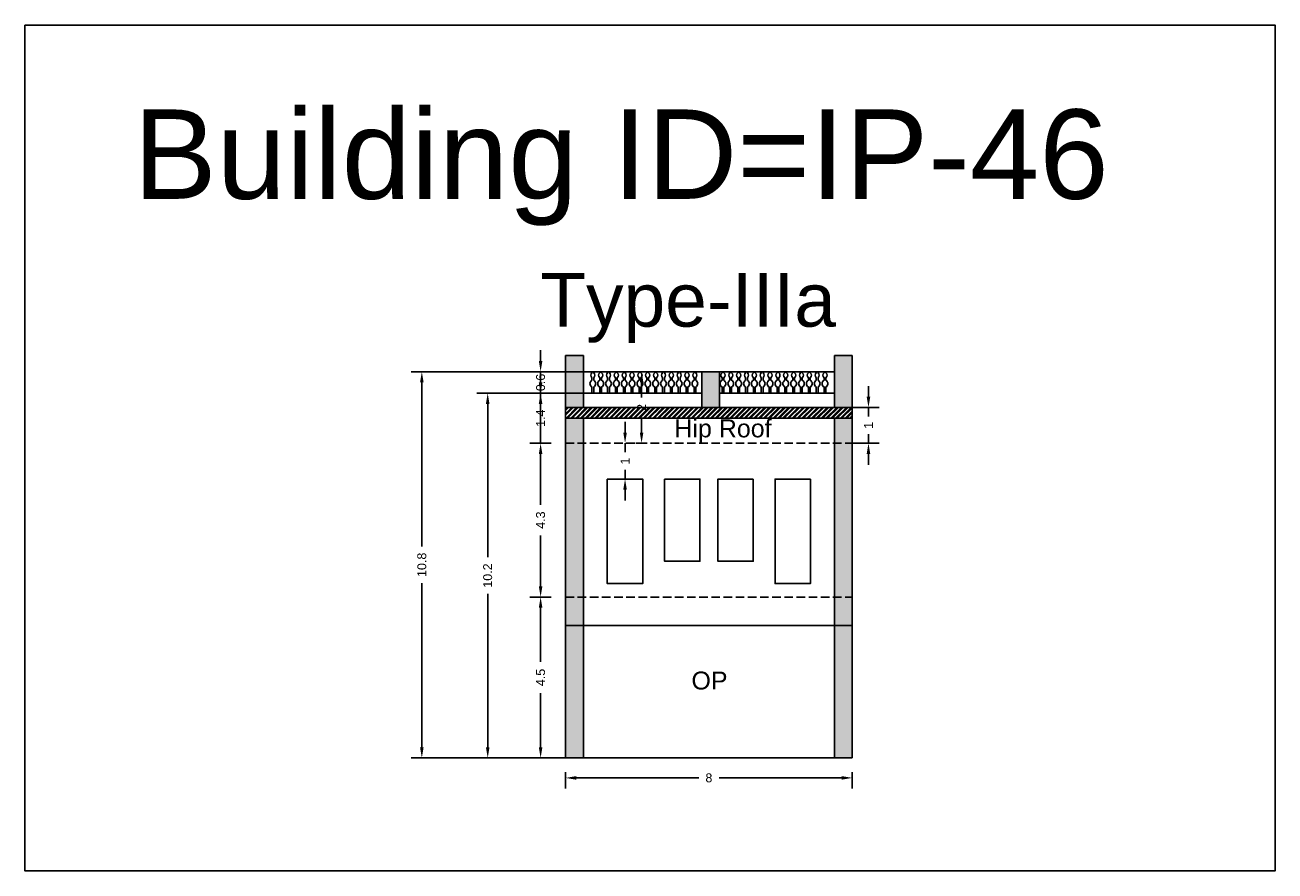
# Model space of a CAD drawing. Header units: metres. Extents: x 3416658 to 3417184, y -6712896 to -6712690.
# Tile 29 of 58: x 3416872 to 3416907, y -6712857 to -6712833. Entities that reach past the tile are written whole.
import ezdxf

# ---------------------------------------------------------------- set-up
doc = ezdxf.new("R2010")
doc.units = ezdxf.units.M
doc.linetypes.add('ACAD_ISO02W100', pattern=[15, 12, -3])
doc.layers.add('Dotted', color=7, linetype='ACAD_ISO02W100', plot=False)
doc.styles.get("Standard").update_dxf_attribs({"font": 'arial.ttf'})
doc.dimstyles.new('ISO-25', dxfattribs={"dimtxt": 0.25, "dimasz": 0.3, "dimexe": 0.3, "dimexo": 0.4, "dimgap": 0.2, "dimtad": 0, "dimdec": 1, "dimdsep": 46, "dimtxsty": 'Standard', "dimcen": 2.5, "dimadec": 0, "dimazin": 0, "dimtfac": 1, "dimtdec": 1, "dimtmove": 0, "dimatfit": 3, "dimfxl": 1, "dimarcsym": 0})

# ---------------------------------------------------------------- blocks, each defined once
blk = doc.blocks.new('*D402')
at = {"color": 0, "lineweight": -2, "transparency": 16777216}
for p, q in [((3416889.031, -6712844.387), (3416889.031, -6712844.087)), ((3416889.031, -6712844.687), (3416889.031, -6712844.941)), ((3416889.429, -6712844.687), (3416889.331, -6712844.687)), ((3416889.031, -6712845.687), (3416889.031, -6712845.433)), ((3416889.429, -6712845.687), (3416889.331, -6712845.687)), ((3416889.031, -6712845.987), (3416889.031, -6712846.287))]:
    blk.add_line(p, q, dxfattribs=at)
at = {"color": 0, "transparency": 16777216}
for points in [[(3416888.981, -6712844.387), (3416889.081, -6712844.387), (3416889.031, -6712844.687)], [(3416888.981, -6712845.987), (3416889.081, -6712845.987), (3416889.031, -6712845.687)]]:
    blk.add_solid(points, dxfattribs=at)
at = {"layer": 'Defpoints', "color": 0, "transparency": 16777216}
for p in [(3416889.029, -6712844.687), (3416889.031, -6712844.687), (3416889.029, -6712845.687)]:
    blk.add_point(p, dxfattribs=at)
at = {"color": 0, "transparency": 16777216, "insert": (3416889.031, -6712845.187), "char_height": 0.25, "attachment_point": 5, "rotation": 90}
blk.add_mtext('1', dxfattribs=at)
blk = doc.blocks.new('*D403')
at = {"color": 0, "lineweight": -2, "transparency": 16777216}
for p, q in [((3416895.837, -6712843.387), (3416895.837, -6712843.087)), ((3416895.285, -6712843.687), (3416896.137, -6712843.687)), ((3416895.837, -6712843.687), (3416895.837, -6712843.941)), ((3416895.837, -6712844.687), (3416895.837, -6712844.433)), ((3416895.285, -6712844.687), (3416896.137, -6712844.687)), ((3416895.837, -6712844.987), (3416895.837, -6712845.287))]:
    blk.add_line(p, q, dxfattribs=at)
at = {"color": 0, "transparency": 16777216}
for points in [[(3416895.787, -6712843.387), (3416895.887, -6712843.387), (3416895.837, -6712843.687)], [(3416895.787, -6712844.987), (3416895.887, -6712844.987), (3416895.837, -6712844.687)]]:
    blk.add_solid(points, dxfattribs=at)
at = {"layer": 'Defpoints', "color": 0, "transparency": 16777216}
for p in [(3416894.885, -6712843.687), (3416895.837, -6712843.687), (3416894.885, -6712844.687)]:
    blk.add_point(p, dxfattribs=at)
at = {"color": 0, "transparency": 16777216, "insert": (3416895.837, -6712844.187), "char_height": 0.25, "attachment_point": 5, "rotation": 90}
blk.add_mtext('1', dxfattribs=at)
blk = doc.blocks.new('*D404')
at = {"color": 0, "lineweight": -2, "transparency": 16777216}
for p, q in [((3416886.965, -6712848.987), (3416886.369, -6712848.987)), ((3416886.669, -6712849.287), (3416886.669, -6712850.804)), ((3416886.669, -6712853.187), (3416886.669, -6712851.671)), ((3416886.965, -6712853.487), (3416886.369, -6712853.487))]:
    blk.add_line(p, q, dxfattribs=at)
at = {"color": 0, "transparency": 16777216}
for points in [[(3416886.619, -6712849.287), (3416886.719, -6712849.287), (3416886.669, -6712848.987)], [(3416886.619, -6712853.187), (3416886.719, -6712853.187), (3416886.669, -6712853.487)]]:
    blk.add_solid(points, dxfattribs=at)
at = {"layer": 'Defpoints', "color": 0, "transparency": 16777216}
for p in [(3416886.669, -6712848.987), (3416887.365, -6712848.987), (3416887.365, -6712853.487)]:
    blk.add_point(p, dxfattribs=at)
at = {"color": 0, "transparency": 16777216, "insert": (3416886.669, -6712851.237), "char_height": 0.25, "attachment_point": 5, "rotation": 90}
blk.add_mtext('4.5', dxfattribs=at)
blk = doc.blocks.new('*D405')
at = {"color": 0, "lineweight": -2, "transparency": 16777216}
for p, q in [((3416886.965, -6712844.687), (3416886.369, -6712844.687)), ((3416886.669, -6712844.987), (3416886.669, -6712846.405)), ((3416886.669, -6712848.687), (3416886.669, -6712847.27)), ((3416886.965, -6712848.987), (3416886.369, -6712848.987))]:
    blk.add_line(p, q, dxfattribs=at)
at = {"color": 0, "transparency": 16777216}
for points in [[(3416886.619, -6712844.987), (3416886.719, -6712844.987), (3416886.669, -6712844.687)], [(3416886.619, -6712848.687), (3416886.719, -6712848.687), (3416886.669, -6712848.987)]]:
    blk.add_solid(points, dxfattribs=at)
at = {"layer": 'Defpoints', "color": 0, "transparency": 16777216}
for p in [(3416886.669, -6712844.687), (3416887.365, -6712844.687), (3416887.365, -6712848.987)]:
    blk.add_point(p, dxfattribs=at)
at = {"color": 0, "transparency": 16777216, "insert": (3416886.669, -6712846.837), "char_height": 0.25, "attachment_point": 5, "rotation": 90}
blk.add_mtext('4.3', dxfattribs=at)
blk = doc.blocks.new('*D406')
at = {"color": 0, "lineweight": -2, "transparency": 16777216}
for p, q in [((3416886.669, -6712842.987), (3416886.669, -6712842.687)), ((3416887.465, -6712843.287), (3416886.369, -6712843.287)), ((3416886.669, -6712844.687), (3416886.669, -6712843.287)), ((3416886.965, -6712844.687), (3416886.369, -6712844.687)), ((3416886.669, -6712844.987), (3416886.669, -6712845.287))]:
    blk.add_line(p, q, dxfattribs=at)
at = {"color": 0, "transparency": 16777216}
for points in [[(3416886.619, -6712842.987), (3416886.719, -6712842.987), (3416886.669, -6712843.287)], [(3416886.619, -6712844.987), (3416886.719, -6712844.987), (3416886.669, -6712844.687)]]:
    blk.add_solid(points, dxfattribs=at)
at = {"layer": 'Defpoints', "color": 0, "transparency": 16777216}
for p in [(3416886.669, -6712843.287), (3416887.865, -6712843.287), (3416887.365, -6712844.687)]:
    blk.add_point(p, dxfattribs=at)
at = {"color": 0, "transparency": 16777216, "insert": (3416886.669, -6712843.987), "char_height": 0.25, "attachment_point": 5, "rotation": 90}
blk.add_mtext('1.4', dxfattribs=at)
blk = doc.blocks.new('*D407')
at = {"color": 0, "lineweight": -2, "transparency": 16777216}
for p, q in [((3416886.669, -6712842.387), (3416886.669, -6712842.087)), ((3416887.465, -6712842.687), (3416886.369, -6712842.687)), ((3416886.669, -6712843.287), (3416886.669, -6712842.687)), ((3416887.465, -6712843.287), (3416886.369, -6712843.287)), ((3416886.669, -6712843.587), (3416886.669, -6712843.887))]:
    blk.add_line(p, q, dxfattribs=at)
at = {"color": 0, "transparency": 16777216}
for points in [[(3416886.619, -6712842.387), (3416886.719, -6712842.387), (3416886.669, -6712842.687)], [(3416886.619, -6712843.587), (3416886.719, -6712843.587), (3416886.669, -6712843.287)]]:
    blk.add_solid(points, dxfattribs=at)
at = {"layer": 'Defpoints', "color": 0, "transparency": 16777216}
for p in [(3416886.669, -6712842.687), (3416887.865, -6712842.687), (3416887.865, -6712843.287)]:
    blk.add_point(p, dxfattribs=at)
at = {"color": 0, "transparency": 16777216, "insert": (3416886.669, -6712842.987), "char_height": 0.25, "attachment_point": 5, "rotation": 90}
blk.add_mtext('0.6', dxfattribs=at)
blk = doc.blocks.new('*D408')
at = {"color": 0, "lineweight": -2, "transparency": 16777216}
for p, q in [((3416889.19, -6712842.687), (3416889.193, -6712842.687)), ((3416889.493, -6712842.987), (3416889.493, -6712843.404)), ((3416889.493, -6712844.387), (3416889.493, -6712843.97)), ((3416889.19, -6712844.687), (3416889.193, -6712844.687))]:
    blk.add_line(p, q, dxfattribs=at)
at = {"color": 0, "transparency": 16777216}
for points in [[(3416889.443, -6712842.987), (3416889.543, -6712842.987), (3416889.493, -6712842.687)], [(3416889.443, -6712844.387), (3416889.543, -6712844.387), (3416889.493, -6712844.687)]]:
    blk.add_solid(points, dxfattribs=at)
at = {"layer": 'Defpoints', "color": 0, "transparency": 16777216}
for p in [(3416889.493, -6712842.687), (3416889.59, -6712842.687), (3416889.59, -6712844.687)]:
    blk.add_point(p, dxfattribs=at)
at = {"color": 0, "transparency": 16777216, "insert": (3416889.493, -6712843.687), "char_height": 0.25, "attachment_point": 5, "rotation": 90}
blk.add_mtext('2', dxfattribs=at)
blk = doc.blocks.new('*D409')
at = {"color": 0, "lineweight": -2, "transparency": 16777216}
for p, q in [((3416887.924, -6712843.287), (3416884.89, -6712843.287)), ((3416885.19, -6712843.587), (3416885.19, -6712847.876)), ((3416885.19, -6712853.187), (3416885.19, -6712848.899)), ((3416886.965, -6712853.487), (3416884.89, -6712853.487))]:
    blk.add_line(p, q, dxfattribs=at)
at = {"color": 0, "transparency": 16777216}
for points in [[(3416885.14, -6712843.587), (3416885.24, -6712843.587), (3416885.19, -6712843.287)], [(3416885.14, -6712853.187), (3416885.24, -6712853.187), (3416885.19, -6712853.487)]]:
    blk.add_solid(points, dxfattribs=at)
at = {"layer": 'Defpoints', "color": 0, "transparency": 16777216}
for p in [(3416885.19, -6712843.287), (3416888.324, -6712843.287), (3416887.365, -6712853.487)]:
    blk.add_point(p, dxfattribs=at)
at = {"color": 0, "transparency": 16777216, "insert": (3416885.19, -6712848.387), "char_height": 0.25, "attachment_point": 5, "rotation": 90}
blk.add_mtext('10.2', dxfattribs=at)
blk = doc.blocks.new('*D410')
at = {"color": 0, "lineweight": -2, "transparency": 16777216}
for p, q in [((3416888.144, -6712842.687), (3416883.048, -6712842.687)), ((3416883.348, -6712842.987), (3416883.348, -6712847.574)), ((3416883.348, -6712853.187), (3416883.348, -6712848.6)), ((3416887.465, -6712853.487), (3416883.048, -6712853.487))]:
    blk.add_line(p, q, dxfattribs=at)
at = {"color": 0, "transparency": 16777216}
for points in [[(3416883.298, -6712842.987), (3416883.398, -6712842.987), (3416883.348, -6712842.687)], [(3416883.298, -6712853.187), (3416883.398, -6712853.187), (3416883.348, -6712853.487)]]:
    blk.add_solid(points, dxfattribs=at)
at = {"layer": 'Defpoints', "color": 0, "transparency": 16777216}
for p in [(3416883.348, -6712842.687), (3416888.544, -6712842.687), (3416887.865, -6712853.487)]:
    blk.add_point(p, dxfattribs=at)
at = {"color": 0, "transparency": 16777216, "insert": (3416883.348, -6712848.087), "char_height": 0.25, "attachment_point": 5, "rotation": 90}
blk.add_mtext('10.8', dxfattribs=at)
blk = doc.blocks.new('*D525')
at = {"color": 0, "lineweight": -2, "transparency": 16777216}
for p, q in [((3416887.365, -6712853.887), (3416887.365, -6712854.345)), ((3416887.665, -6712854.045), (3416891.093, -6712854.045)), ((3416895.085, -6712854.045), (3416891.658, -6712854.045)), ((3416895.385, -6712853.887), (3416895.385, -6712854.345))]:
    blk.add_line(p, q, dxfattribs=at)
at = {"color": 0, "transparency": 16777216}
for points in [[(3416887.665, -6712853.995), (3416887.665, -6712854.095), (3416887.365, -6712854.045)], [(3416895.085, -6712853.995), (3416895.085, -6712854.095), (3416895.385, -6712854.045)]]:
    blk.add_solid(points, dxfattribs=at)
at = {"layer": 'Defpoints', "color": 0, "transparency": 16777216}
for p in [(3416887.365, -6712853.487), (3416895.385, -6712853.487), (3416895.385, -6712854.045)]:
    blk.add_point(p, dxfattribs=at)
at = {"color": 0, "transparency": 16777216, "insert": (3416891.375, -6712854.045), "char_height": 0.25, "attachment_point": 5}
blk.add_mtext('8', dxfattribs=at)

msp = doc.modelspace()

# ---------------------------------------------------------------- hatches: boundary and pattern name
h = msp.add_hatch(color=256)
h.dxf.hatch_style = 1
h.paths.add_polyline_path([(3416894.885, -6712843.687), (3416895.385, -6712843.687), (3416895.385, -6712842.237), (3416894.885, -6712842.237)])
h.paths.add_polyline_path([(3416894.885, -6712844.687), (3416895.385, -6712844.687), (3416895.385, -6712843.987), (3416894.885, -6712843.987)])
h.paths.add_polyline_path([(3416894.885, -6712848.987), (3416895.385, -6712848.987), (3416895.385, -6712844.687), (3416894.885, -6712844.687)])
h.paths.add_polyline_path([(3416894.885, -6712849.787), (3416895.385, -6712849.787), (3416895.385, -6712848.987), (3416894.885, -6712848.987)])
h.paths.add_polyline_path([(3416890.792, -6712851.854), (3416892.052, -6712851.854), (3416892.052, -6712850.823), (3416890.792, -6712850.823)], flags=9)
h.paths.add_polyline_path([(3416872.641, -6712839.598), (3416901.168, -6712839.598), (3416901.168, -6712834.447), (3416872.641, -6712834.447)], flags=9)
h = msp.add_hatch(color=256)
h.dxf.hatch_style = 1
h.paths.add_polyline_path([(3416887.865, -6712849.787), (3416887.365, -6712849.787), (3416887.365, -6712853.487), (3416887.865, -6712853.487)])
h.paths.add_polyline_path([(3416887.865, -6712848.987), (3416887.365, -6712848.987), (3416887.365, -6712849.787), (3416887.865, -6712849.787)])
h.paths.add_polyline_path([(3416887.365, -6712848.987), (3416887.865, -6712848.987), (3416887.865, -6712844.687), (3416887.365, -6712844.687)])
h.paths.add_polyline_path([(3416887.865, -6712843.987), (3416887.365, -6712843.987), (3416887.365, -6712844.687), (3416887.865, -6712844.687)])
h.paths.add_polyline_path([(3416890.792, -6712851.854), (3416892.052, -6712851.854), (3416892.052, -6712850.823), (3416890.792, -6712850.823)], flags=9)
h.paths.add_polyline_path([(3416872.641, -6712839.598), (3416901.168, -6712839.598), (3416901.168, -6712834.447), (3416872.641, -6712834.447)], flags=9)
h = msp.add_hatch(color=256)
h.dxf.hatch_style = 1
h.paths.add_polyline_path([(3416887.865, -6712842.237), (3416887.365, -6712842.237), (3416887.365, -6712843.687), (3416887.865, -6712843.687)])
h = msp.add_hatch(color=256)
h.dxf.hatch_style = 1
h.paths.add_polyline_path([(3416891.675, -6712842.687), (3416891.175, -6712842.687), (3416891.175, -6712843.687), (3416891.675, -6712843.687)])
h = msp.add_hatch()
h.set_pattern_fill('ANSI32', color=256, scale=0.01)
h.set_pattern_definition([(45, (-7.68804, 26.62817), (-0.067351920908, 0.067351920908), []), (45, (-7.64314, 26.62817), (-0.067351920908, 0.067351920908), [])])
h.paths.add_polyline_path([(3416895.385, -6712843.687), (3416887.365, -6712843.687), (3416887.365, -6712843.987), (3416895.385, -6712843.987)])
h = msp.add_hatch(color=256)
h.dxf.hatch_style = 1
h.paths.add_polyline_path([(3416895.385, -6712849.787), (3416894.885, -6712849.787), (3416894.885, -6712853.487), (3416895.385, -6712853.487)])

# ---------------------------------------------------------------- linework, layer by layer
for points in [[(3416872.25, -6712832.992), (3416907.206, -6712832.992), (3416907.206, -6712856.648), (3416872.25, -6712856.648)], [(3416888.534, -6712845.687), (3416889.524, -6712845.687), (3416889.524, -6712848.611), (3416888.534, -6712848.611)], [(3416890.134, -6712845.687), (3416891.124, -6712845.687), (3416891.124, -6712847.987), (3416890.134, -6712847.987)], [(3416892.616, -6712845.687), (3416891.626, -6712845.687), (3416891.626, -6712847.987), (3416892.616, -6712847.987)], [(3416894.216, -6712845.687), (3416893.227, -6712845.687), (3416893.227, -6712848.611), (3416894.216, -6712848.611)], [(3416887.865, -6712849.787), (3416894.885, -6712849.787), (3416894.885, -6712853.487), (3416887.865, -6712853.487)]]:
    msp.add_lwpolyline(points, close=True)
for points in [[(3416887.365, -6712842.237), (3416887.365, -6712853.487)], [(3416887.365, -6712842.237), (3416887.865, -6712842.237)], [(3416887.865, -6712842.237), (3416887.865, -6712843.687)], [(3416894.885, -6712842.237), (3416894.885, -6712843.687)], [(3416894.885, -6712842.237), (3416895.385, -6712842.237)], [(3416895.385, -6712842.237), (3416895.385, -6712853.487)], [(3416887.865, -6712842.687), (3416894.885, -6712842.687)], [(3416891.175, -6712842.687), (3416891.175, -6712843.687)], [(3416891.675, -6712842.687), (3416891.675, -6712843.687)], [(3416887.865, -6712843.287), (3416891.175, -6712843.287)], [(3416891.675, -6712843.287), (3416894.885, -6712843.287)], [(3416887.365, -6712843.687), (3416895.385, -6712843.687)], [(3416887.365, -6712843.987), (3416895.385, -6712843.987)], [(3416887.865, -6712843.987), (3416887.865, -6712853.487)], [(3416894.885, -6712843.987), (3416894.885, -6712853.487)], [(3416887.365, -6712849.787), (3416895.385, -6712849.787)], [(3416887.365, -6712853.487), (3416895.385, -6712853.487)]]:
    msp.add_lwpolyline(points)
for points in [[(3416888.105, -6712842.687), (3416888.105, -6712842.718, 0.504557), (3416888.105, -6712842.854), (3416888.105, -6712842.927, 0.59952), (3416888.105, -6712843.114), (3416888.105, -6712843.287)], [(3416888.153, -6712843.287), (3416888.153, -6712843.114, 0.59952), (3416888.153, -6712842.927), (3416888.153, -6712842.854, 0.504557), (3416888.153, -6712842.718), (3416888.153, -6712842.687)], [(3416888.324, -6712842.687), (3416888.324, -6712842.718, 0.504557), (3416888.324, -6712842.854), (3416888.324, -6712842.927, 0.59952), (3416888.324, -6712843.114), (3416888.324, -6712843.287)], [(3416888.373, -6712843.287), (3416888.373, -6712843.114, 0.59952), (3416888.373, -6712842.927), (3416888.373, -6712842.854, 0.504557), (3416888.373, -6712842.718), (3416888.373, -6712842.687)], [(3416888.544, -6712842.687), (3416888.544, -6712842.718, 0.504557), (3416888.544, -6712842.854), (3416888.544, -6712842.927, 0.59952), (3416888.544, -6712843.114), (3416888.544, -6712843.287)], [(3416888.592, -6712843.287), (3416888.592, -6712843.114, 0.59952), (3416888.592, -6712842.927), (3416888.592, -6712842.854, 0.504557), (3416888.592, -6712842.718), (3416888.592, -6712842.687)], [(3416888.763, -6712842.687), (3416888.763, -6712842.718, 0.504557), (3416888.763, -6712842.854), (3416888.763, -6712842.927, 0.59952), (3416888.763, -6712843.114), (3416888.763, -6712843.287)], [(3416888.812, -6712843.287), (3416888.812, -6712843.114, 0.59952), (3416888.812, -6712842.927), (3416888.812, -6712842.854, 0.504557), (3416888.812, -6712842.718), (3416888.812, -6712842.687)], [(3416888.983, -6712842.687), (3416888.983, -6712842.718, 0.504557), (3416888.983, -6712842.854), (3416888.983, -6712842.927, 0.59952), (3416888.983, -6712843.114), (3416888.983, -6712843.287)], [(3416889.031, -6712843.287), (3416889.031, -6712843.114, 0.59952), (3416889.031, -6712842.927), (3416889.031, -6712842.854, 0.504557), (3416889.031, -6712842.718), (3416889.031, -6712842.687)], [(3416889.202, -6712842.687), (3416889.202, -6712842.718, 0.504557), (3416889.202, -6712842.854), (3416889.202, -6712842.927, 0.59952), (3416889.202, -6712843.114), (3416889.202, -6712843.287)], [(3416889.251, -6712843.287), (3416889.251, -6712843.114, 0.59952), (3416889.251, -6712842.927), (3416889.251, -6712842.854, 0.504557), (3416889.251, -6712842.718), (3416889.251, -6712842.687)], [(3416889.422, -6712842.687), (3416889.422, -6712842.718, 0.504557), (3416889.422, -6712842.854), (3416889.422, -6712842.927, 0.59952), (3416889.422, -6712843.114), (3416889.422, -6712843.287)], [(3416889.471, -6712843.287), (3416889.471, -6712843.114, 0.59952), (3416889.471, -6712842.927), (3416889.471, -6712842.854, 0.504557), (3416889.471, -6712842.718), (3416889.471, -6712842.687)], [(3416889.641, -6712842.687), (3416889.641, -6712842.718, 0.504557), (3416889.641, -6712842.854), (3416889.641, -6712842.927, 0.59952), (3416889.641, -6712843.114), (3416889.641, -6712843.287)], [(3416889.69, -6712843.287), (3416889.69, -6712843.114, 0.59952), (3416889.69, -6712842.927), (3416889.69, -6712842.854, 0.504557), (3416889.69, -6712842.718), (3416889.69, -6712842.687)], [(3416889.861, -6712842.687), (3416889.861, -6712842.718, 0.504557), (3416889.861, -6712842.854), (3416889.861, -6712842.927, 0.59952), (3416889.861, -6712843.114), (3416889.861, -6712843.287)], [(3416889.91, -6712843.287), (3416889.91, -6712843.114, 0.59952), (3416889.91, -6712842.927), (3416889.91, -6712842.854, 0.504557), (3416889.91, -6712842.718), (3416889.91, -6712842.687)], [(3416890.081, -6712842.687), (3416890.081, -6712842.718, 0.504557), (3416890.081, -6712842.854), (3416890.081, -6712842.927, 0.59952), (3416890.081, -6712843.114), (3416890.081, -6712843.287)], [(3416890.129, -6712843.287), (3416890.129, -6712843.114, 0.59952), (3416890.129, -6712842.927), (3416890.129, -6712842.854, 0.504557), (3416890.129, -6712842.718), (3416890.129, -6712842.687)], [(3416890.3, -6712842.687), (3416890.3, -6712842.718, 0.504557), (3416890.3, -6712842.854), (3416890.3, -6712842.927, 0.59952), (3416890.3, -6712843.114), (3416890.3, -6712843.287)], [(3416890.349, -6712843.287), (3416890.349, -6712843.114, 0.59952), (3416890.349, -6712842.927), (3416890.349, -6712842.854, 0.504557), (3416890.349, -6712842.718), (3416890.349, -6712842.687)], [(3416890.52, -6712842.687), (3416890.52, -6712842.718, 0.504557), (3416890.52, -6712842.854), (3416890.52, -6712842.927, 0.59952), (3416890.52, -6712843.114), (3416890.52, -6712843.287)], [(3416890.52, -6712842.687), (3416890.52, -6712842.718, 0.504557), (3416890.52, -6712842.854), (3416890.52, -6712842.927, 0.59952), (3416890.52, -6712843.114), (3416890.52, -6712843.287)], [(3416890.568, -6712843.287), (3416890.568, -6712843.114, 0.59952), (3416890.568, -6712842.927), (3416890.568, -6712842.854, 0.504557), (3416890.568, -6712842.718), (3416890.568, -6712842.687)], [(3416890.568, -6712843.287), (3416890.568, -6712843.114, 0.59952), (3416890.568, -6712842.927), (3416890.568, -6712842.854, 0.504557), (3416890.568, -6712842.718), (3416890.568, -6712842.687)], [(3416890.739, -6712842.687), (3416890.739, -6712842.718, 0.504557), (3416890.739, -6712842.854), (3416890.739, -6712842.927, 0.59952), (3416890.739, -6712843.114), (3416890.739, -6712843.287)], [(3416890.739, -6712842.687), (3416890.739, -6712842.718, 0.504557), (3416890.739, -6712842.854), (3416890.739, -6712842.927, 0.59952), (3416890.739, -6712843.114), (3416890.739, -6712843.287)], [(3416890.788, -6712843.287), (3416890.788, -6712843.114, 0.59952), (3416890.788, -6712842.927), (3416890.788, -6712842.854, 0.504557), (3416890.788, -6712842.718), (3416890.788, -6712842.687)], [(3416890.788, -6712843.287), (3416890.788, -6712843.114, 0.59952), (3416890.788, -6712842.927), (3416890.788, -6712842.854, 0.504557), (3416890.788, -6712842.718), (3416890.788, -6712842.687)], [(3416890.959, -6712842.687), (3416890.959, -6712842.718, 0.504557), (3416890.959, -6712842.854), (3416890.959, -6712842.927, 0.59952), (3416890.959, -6712843.114), (3416890.959, -6712843.287)], [(3416891.007, -6712843.287), (3416891.007, -6712843.114, 0.59952), (3416891.007, -6712842.927), (3416891.007, -6712842.854, 0.504557), (3416891.007, -6712842.718), (3416891.007, -6712842.687)], [(3416891.743, -6712843.287), (3416891.743, -6712843.114, -0.59952), (3416891.743, -6712842.927), (3416891.743, -6712842.854, -0.504557), (3416891.743, -6712842.718), (3416891.743, -6712842.687)], [(3416891.792, -6712842.687), (3416891.792, -6712842.718, -0.504557), (3416891.792, -6712842.854), (3416891.792, -6712842.927, -0.59952), (3416891.792, -6712843.114), (3416891.792, -6712843.287)], [(3416891.963, -6712843.287), (3416891.963, -6712843.114, -0.59952), (3416891.963, -6712842.927), (3416891.963, -6712842.854, -0.504557), (3416891.963, -6712842.718), (3416891.963, -6712842.687)], [(3416891.963, -6712843.287), (3416891.963, -6712843.114, -0.59952), (3416891.963, -6712842.927), (3416891.963, -6712842.854, -0.504557), (3416891.963, -6712842.718), (3416891.963, -6712842.687)], [(3416892.011, -6712842.687), (3416892.011, -6712842.718, -0.504557), (3416892.011, -6712842.854), (3416892.011, -6712842.927, -0.59952), (3416892.011, -6712843.114), (3416892.011, -6712843.287)], [(3416892.011, -6712842.687), (3416892.011, -6712842.718, -0.504557), (3416892.011, -6712842.854), (3416892.011, -6712842.927, -0.59952), (3416892.011, -6712843.114), (3416892.011, -6712843.287)], [(3416892.182, -6712843.287), (3416892.182, -6712843.114, -0.59952), (3416892.182, -6712842.927), (3416892.182, -6712842.854, -0.504557), (3416892.182, -6712842.718), (3416892.182, -6712842.687)], [(3416892.182, -6712843.287), (3416892.182, -6712843.114, -0.59952), (3416892.182, -6712842.927), (3416892.182, -6712842.854, -0.504557), (3416892.182, -6712842.718), (3416892.182, -6712842.687)], [(3416892.231, -6712842.687), (3416892.231, -6712842.718, -0.504557), (3416892.231, -6712842.854), (3416892.231, -6712842.927, -0.59952), (3416892.231, -6712843.114), (3416892.231, -6712843.287)], [(3416892.231, -6712842.687), (3416892.231, -6712842.718, -0.504557), (3416892.231, -6712842.854), (3416892.231, -6712842.927, -0.59952), (3416892.231, -6712843.114), (3416892.231, -6712843.287)], [(3416892.402, -6712843.287), (3416892.402, -6712843.114, -0.59952), (3416892.402, -6712842.927), (3416892.402, -6712842.854, -0.504557), (3416892.402, -6712842.718), (3416892.402, -6712842.687)], [(3416892.45, -6712842.687), (3416892.45, -6712842.718, -0.504557), (3416892.45, -6712842.854), (3416892.45, -6712842.927, -0.59952), (3416892.45, -6712843.114), (3416892.45, -6712843.287)], [(3416892.621, -6712843.287), (3416892.621, -6712843.114, -0.59952), (3416892.621, -6712842.927), (3416892.621, -6712842.854, -0.504557), (3416892.621, -6712842.718), (3416892.621, -6712842.687)], [(3416892.67, -6712842.687), (3416892.67, -6712842.718, -0.504557), (3416892.67, -6712842.854), (3416892.67, -6712842.927, -0.59952), (3416892.67, -6712843.114), (3416892.67, -6712843.287)], [(3416892.841, -6712843.287), (3416892.841, -6712843.114, -0.59952), (3416892.841, -6712842.927), (3416892.841, -6712842.854, -0.504557), (3416892.841, -6712842.718), (3416892.841, -6712842.687)], [(3416892.889, -6712842.687), (3416892.889, -6712842.718, -0.504557), (3416892.889, -6712842.854), (3416892.889, -6712842.927, -0.59952), (3416892.889, -6712843.114), (3416892.889, -6712843.287)], [(3416893.06, -6712843.287), (3416893.06, -6712843.114, -0.59952), (3416893.06, -6712842.927), (3416893.06, -6712842.854, -0.504557), (3416893.06, -6712842.718), (3416893.06, -6712842.687)], [(3416893.109, -6712842.687), (3416893.109, -6712842.718, -0.504557), (3416893.109, -6712842.854), (3416893.109, -6712842.927, -0.59952), (3416893.109, -6712843.114), (3416893.109, -6712843.287)], [(3416893.28, -6712843.287), (3416893.28, -6712843.114, -0.59952), (3416893.28, -6712842.927), (3416893.28, -6712842.854, -0.504557), (3416893.28, -6712842.718), (3416893.28, -6712842.687)], [(3416893.329, -6712842.687), (3416893.329, -6712842.718, -0.504557), (3416893.329, -6712842.854), (3416893.329, -6712842.927, -0.59952), (3416893.329, -6712843.114), (3416893.329, -6712843.287)], [(3416893.499, -6712843.287), (3416893.499, -6712843.114, -0.59952), (3416893.499, -6712842.927), (3416893.499, -6712842.854, -0.504557), (3416893.499, -6712842.718), (3416893.499, -6712842.687)], [(3416893.548, -6712842.687), (3416893.548, -6712842.718, -0.504557), (3416893.548, -6712842.854), (3416893.548, -6712842.927, -0.59952), (3416893.548, -6712843.114), (3416893.548, -6712843.287)], [(3416893.719, -6712843.287), (3416893.719, -6712843.114, -0.59952), (3416893.719, -6712842.927), (3416893.719, -6712842.854, -0.504557), (3416893.719, -6712842.718), (3416893.719, -6712842.687)], [(3416893.768, -6712842.687), (3416893.768, -6712842.718, -0.504557), (3416893.768, -6712842.854), (3416893.768, -6712842.927, -0.59952), (3416893.768, -6712843.114), (3416893.768, -6712843.287)], [(3416893.939, -6712843.287), (3416893.939, -6712843.114, -0.59952), (3416893.939, -6712842.927), (3416893.939, -6712842.854, -0.504557), (3416893.939, -6712842.718), (3416893.939, -6712842.687)], [(3416893.987, -6712842.687), (3416893.987, -6712842.718, -0.504557), (3416893.987, -6712842.854), (3416893.987, -6712842.927, -0.59952), (3416893.987, -6712843.114), (3416893.987, -6712843.287)], [(3416894.158, -6712843.287), (3416894.158, -6712843.114, -0.59952), (3416894.158, -6712842.927), (3416894.158, -6712842.854, -0.504557), (3416894.158, -6712842.718), (3416894.158, -6712842.687)], [(3416894.207, -6712842.687), (3416894.207, -6712842.718, -0.504557), (3416894.207, -6712842.854), (3416894.207, -6712842.927, -0.59952), (3416894.207, -6712843.114), (3416894.207, -6712843.287)], [(3416894.378, -6712843.287), (3416894.378, -6712843.114, -0.59952), (3416894.378, -6712842.927), (3416894.378, -6712842.854, -0.504557), (3416894.378, -6712842.718), (3416894.378, -6712842.687)], [(3416894.426, -6712842.687), (3416894.426, -6712842.718, -0.504557), (3416894.426, -6712842.854), (3416894.426, -6712842.927, -0.59952), (3416894.426, -6712843.114), (3416894.426, -6712843.287)], [(3416894.597, -6712843.287), (3416894.597, -6712843.114, -0.59952), (3416894.597, -6712842.927), (3416894.597, -6712842.854, -0.504557), (3416894.597, -6712842.718), (3416894.597, -6712842.687)], [(3416894.646, -6712842.687), (3416894.646, -6712842.718, -0.504557), (3416894.646, -6712842.854), (3416894.646, -6712842.927, -0.59952), (3416894.646, -6712843.114), (3416894.646, -6712843.287)]]:
    msp.add_lwpolyline(points, format="xyb")
at = {"layer": 'Dotted', "ltscale": 0.02}
for points in [[(3416887.365, -6712844.687), (3416895.385, -6712844.687)], [(3416887.365, -6712848.987), (3416895.385, -6712848.987)]]:
    msp.add_lwpolyline(points, dxfattribs=at)

# ---------------------------------------------------------------- texts
for s, heights, insert, char_height, attachment_point in [('Building ID=IP-46', [0.517], (3416875.282, -6712835.353), 2.5, 1), ('Type-IIIa  ', [0.517], (3416886.66, -6712839.927), 1.5, 1), ('Hip Roof', [0], (3416890.41, -6712844.022), 0.5, 1), ('OP', [0], (3416891.896, -6712851.072), 0.5, 3)]:
    msp.add_mtext_dynamic_manual_height_columns(s, width=67.86454, gutter_width=12.5, heights=heights, dxfattribs=dict(insert=insert, char_height=char_height, attachment_point=attachment_point))

# ---------------------------------------------------------------- dimensions: what is measured, and where the dimension line sits
for base, p1, p2, picture, middle in [((3416886.669, -6712842.687), (3416887.865, -6712843.287), (3416887.865, -6712842.687), '*D407', (3416886.669, -6712842.987)), ((3416886.669, -6712843.287), (3416887.365, -6712844.687), (3416887.865, -6712843.287), '*D406', (3416886.669, -6712843.987))]:
    dim = msp.add_linear_dim(base=base, p1=p1, p2=p2, angle=90, dimstyle='ISO-25', override={"dimtmove": 1})
    dim.commit()
    dim.dimension.update_dxf_attribs({"geometry": picture, "text_midpoint": middle, "dimtype": 160})
for base, p1, p2, picture, middle in [((3416883.348, -6712842.687), (3416887.865, -6712853.487), (3416888.544, -6712842.687), '*D410', (3416883.348, -6712848.087)), ((3416889.493, -6712842.687), (3416889.59, -6712844.687), (3416889.59, -6712842.687), '*D408', (3416889.493, -6712843.687)), ((3416895.837, -6712843.687), (3416894.885, -6712844.687), (3416894.885, -6712843.687), '*D403', (3416895.837, -6712844.187)), ((3416885.19, -6712843.287), (3416887.365, -6712853.487), (3416888.324, -6712843.287), '*D409', (3416885.19, -6712848.387)), ((3416889.031, -6712844.687), (3416889.029, -6712845.687), (3416889.029, -6712844.687), '*D402', (3416889.031, -6712845.187)), ((3416886.669, -6712848.987), (3416887.365, -6712853.487), (3416887.365, -6712848.987), '*D404', (3416886.669, -6712851.237))]:
    dim = msp.add_linear_dim(base=base, p1=p1, p2=p2, angle=90, dimstyle='ISO-25')
    dim.commit()
    dim.dimension.update_dxf_attribs({"geometry": picture, "text_midpoint": middle})
dim = msp.add_linear_dim(base=(3416886.669, -6712844.687), p1=(3416887.365, -6712848.987), p2=(3416887.365, -6712844.687), angle=90, dimstyle='ISO-25', override={"dimtmove": 1})
dim.commit()
dim.dimension.update_dxf_attribs({"geometry": '*D405', "text_midpoint": (3416886.669, -6712846.837)})
dim = msp.add_linear_dim(base=(3416895.385, -6712854.045), p1=(3416887.365, -6712853.487), p2=(3416895.385, -6712853.487), dimstyle='ISO-25')
dim.commit()
dim.dimension.update_dxf_attribs({"geometry": '*D525', "text_midpoint": (3416891.375, -6712854.045)})

doc.saveas('drawing.dxf')
